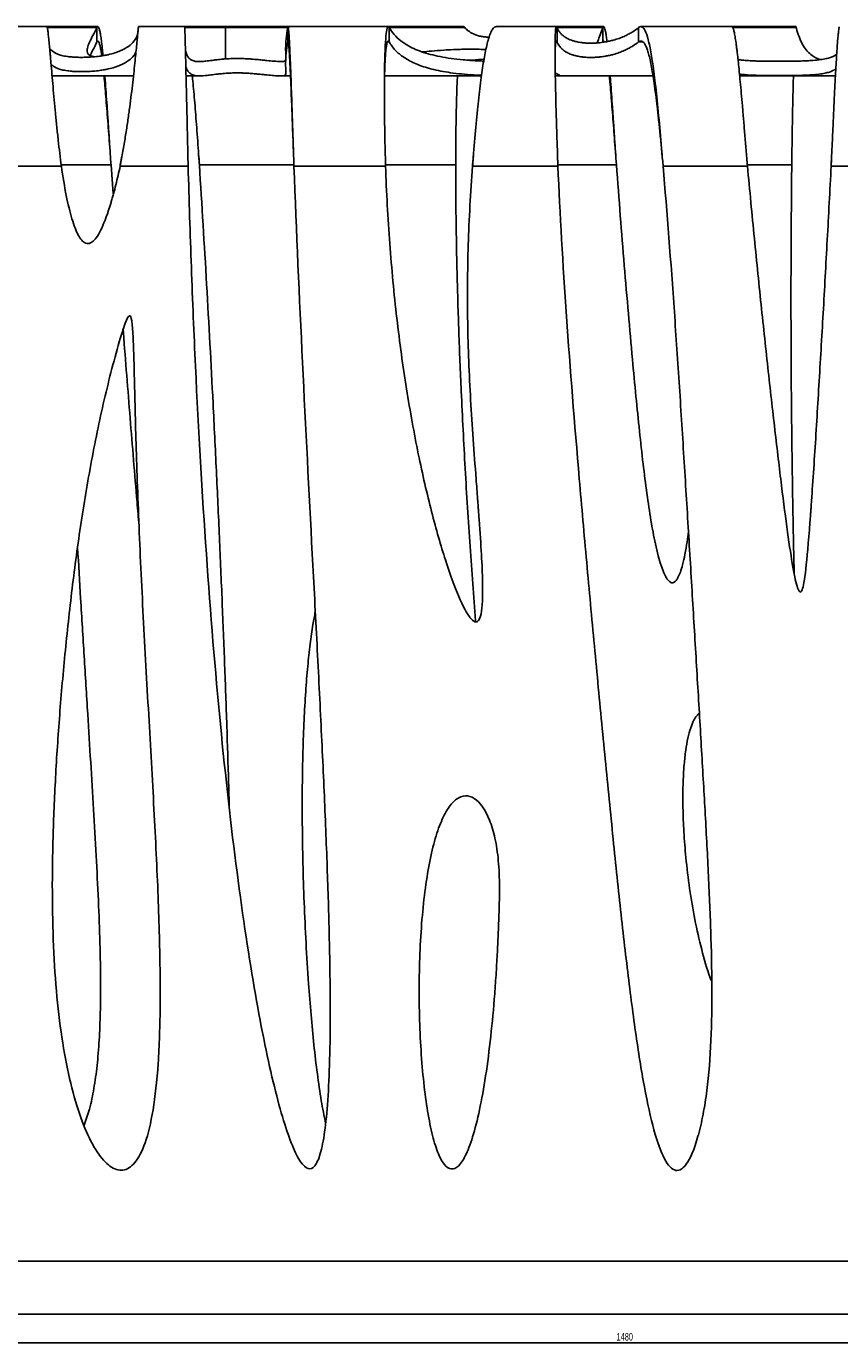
# Model space of a CAD drawing. Header units: millimetres. Extents: x 65 to 2129, y 75 to 1124.
# Tile 12 of 21: x 596 to 879, y 665 to 1124. Entities that reach past the tile are written whole.
import ezdxf

# ---------------------------------------------------------------- set-up
doc = ezdxf.new("R2010")
doc.units = ezdxf.units.MM
doc.layers.add('FORMAT', color=7, linetype='Continuous')
doc.styles.add('SLDTEXTSTYLE0', font='TXT', dxfattribs={"width": 0.605})
doc.dimstyles.new('SLDDIMSTYLE0', dxfattribs={"dimtxt": 2.568319, "dimasz": 2, "dimexe": 0, "dimexo": 0.0625, "dimgap": 0.64208, "dimtad": 1, "dimrnd": 1e-09, "dimzin": 12, "dimdsep": 46, "dimtxsty": 'SLDTEXTSTYLE0', "dimsah": 1, "dimcen": 0.09, "dimadec": 0, "dimazin": 3, "dimtfac": 1, "dimtofl": 0, "dimtmove": 0, "dimatfit": 3, "dimfxl": 0, "dimfrac": 2, "dimtolj": 1, "dimtzin": 12, "dimarcsym": 0})

# ---------------------------------------------------------------- blocks, each defined once
blk = doc.blocks.new('_D')
at = {"layer": 'FORMAT'}
for p, q in [((65.3, 674.82), (65.3, 664.82)), ((1545.3, 674.82), (1545.3, 664.82)), ((65.3, 665.81), (1545.3, 665.81))]:
    blk.add_line(p, q, dxfattribs=at)
for points in [[(65.3, 665.81), (67.3, 664.81), (67.3, 666.81)], [(1545.3, 665.81), (1543.3, 666.81), (1543.3, 664.81)]]:
    blk.add_solid(points, dxfattribs=at)
at = {"layer": 'FORMAT', "insert": (801.38, 669.22), "char_height": 2.646, "attachment_point": 1, "style": 'SLDTEXTSTYLE0'}
blk.add_mtext('1480', dxfattribs=at)

msp = doc.modelspace()

# ---------------------------------------------------------------- linework, layer by layer
at = {"color": 7, "linetype": 'Continuous', "lineweight": 25}
for p, q in [((603.063, 1124.017), (559.816, 1124.017)), ((620.832, 1124.017), (603.063, 1124.017)), ((620.522, 1123.683), (603.215, 1123.683)), ((620.522, 1123.683), (620.522, 1118.72)), ((651.011, 1124.017), (635.004, 1124.017)), ((686.897, 1124.017), (651.04, 1124.017)), ((665.303, 1123.683), (651.061, 1123.683)), ((665.303, 1123.683), (665.303, 1112.79)), ((686.909, 1123.683), (665.303, 1123.683)), ((721.939, 1124.017), (686.897, 1124.017)), ((686.909, 1123.683), (686.909, 1118.72)), ((748.035, 1124.017), (721.939, 1124.017)), ((722.251, 1118.72), (722.251, 1123.683)), ((748.545, 1123.683), (722.251, 1123.683)), ((780.432, 1124.017), (759.413, 1124.017)), ((796.884, 1124.017), (780.432, 1124.017)), ((780.661, 1118.72), (780.661, 1123.683)), ((796.613, 1123.683), (780.661, 1123.683)), ((796.613, 1123.683), (796.613, 1118.72)), ((809.057, 1123.683), (809.057, 1118.72)), ((841.504, 1124.017), (809.834, 1124.017)), ((863.918, 1124.017), (841.504, 1124.017)), ((863.905, 1123.683), (841.809, 1123.683)), ((687.122, 1118.72), (686.909, 1118.72)), ((722.251, 1118.72), (721.659, 1118.72)), ((780.661, 1118.72), (780.259, 1118.72)), ((810.556, 1118.72), (809.057, 1118.72)), ((604.911, 1106.854), (633.232, 1106.854)), ((651.534, 1106.854), (656.203, 1106.854)), ((684.442, 1106.854), (687.888, 1106.854)), ((720.638, 1106.854), (754.337, 1106.854)), ((780.055, 1106.854), (814.067, 1106.854)), ((844.222, 1106.854), (877.556, 1106.854)), ((862.341, 1075.472), (862.392, 1079.6)), ((585.929, 1075.472), (608.126, 1075.472)), ((608.126, 1075.472), (608.126, 1075.866)), ((608.126, 1075.866), (625.425, 1075.866)), ((626.154, 1065.772), (625.425, 1075.866)), ((628.612, 1075.866), (629.234, 1078.888)), ((628.612, 1075.866), (628.612, 1075.472)), ((628.612, 1075.472), (652.261, 1075.472)), ((652.18, 1078.903), (652.261, 1075.866)), ((652.261, 1075.472), (652.261, 1075.866)), ((655.953, 1079.017), (656.173, 1075.472)), ((656.173, 1075.472), (656.173, 1075.866)), ((656.173, 1075.866), (689.075, 1075.866)), ((689.088, 1075.472), (720.966, 1075.472)), ((720.966, 1075.472), (720.966, 1075.866)), ((720.966, 1075.866), (745.379, 1075.866)), ((745.379, 1075.866), (745.379, 1075.472)), ((745.38, 1075.721), (745.393, 1079.017)), ((751.251, 1075.866), (751.534, 1079.019)), ((751.251, 1075.866), (751.251, 1075.472)), ((751.251, 1075.472), (780.963, 1075.472)), ((780.842, 1078.866), (780.963, 1075.866)), ((780.963, 1075.472), (780.963, 1075.866)), ((780.963, 1075.866), (801.336, 1075.866)), ((817.56, 1075.472), (846.935, 1075.472)), ((846.935, 1075.472), (846.935, 1075.866)), ((846.935, 1075.866), (862.341, 1075.866)), ((862.341, 1075.866), (862.341, 1075.472)), ((876.06, 1075.866), (876.22, 1078.888)), ((876.06, 1075.866), (876.06, 1075.472)), ((876.06, 1075.472), (904.227, 1075.472)), ((749.479, 1030.801), (749.479, 1030.407)), ((65.303, 694.238), (1545.303, 694.238)), ((65.303, 675.813), (1545.303, 675.813)), ((90.303, 675.812), (1520.303, 675.812))]:
    msp.add_line(p, q, dxfattribs=at)
for points, knots in [([(603.063, 1124.008), (603.085, 1123.997), (603.135, 1123.973), (603.221, 1123.69), (603.32, 1123.204), (603.427, 1122.514), (603.567, 1121.439), (603.748, 1119.814), (603.941, 1117.848), (604.107, 1116.058), (604.237, 1114.618), (604.373, 1113.082), (604.574, 1110.763), (604.853, 1107.509), (605.23, 1103.167), (605.636, 1098.621), (606.072, 1093.955), (606.538, 1089.246), (607.034, 1084.565), (607.556, 1079.967), (607.938, 1076.955), (608.126, 1075.472)], [0, 0, 0, 0, 0.0350822, 0.076504, 0.1176702, 0.1585813, 0.1992376, 0.2664107, 0.3328793, 0.3658621, 0.3986693, 0.431301, 0.4637574, 0.5375711, 0.6094382, 0.6793623, 0.7473477, 0.8133989, 0.877521, 0.9397193, 1, 1, 1, 1]), ([(634.811, 1122.377), (634.763, 1121.983), (634.614, 1120.751), (633.575, 1118.993), (631.629, 1117.091), (629.223, 1115.766), (626.805, 1114.853), (624.91, 1114.344), (623.086, 1113.976), (621.434, 1113.721), (619.808, 1113.536), (618.18, 1113.416), (617.103, 1113.361), (616.036, 1113.331), (615.198, 1113.322), (614.329, 1113.328), (613.37, 1113.353), (612.264, 1113.41), (611.202, 1113.498), (609.701, 1113.685), (608.123, 1113.975), (606.844, 1114.396), (605.381, 1115.097), (604.63, 1115.776), (604.087, 1116.268)], [0, 0, 0, 0, 0.0594644, 0.1856979, 0.311898, 0.4379846, 0.5008786, 0.563756, 0.5952221, 0.6266728, 0.658147, 0.6699424, 0.6818027, 0.6868896, 0.6920266, 0.6966265, 0.7019872, 0.7113447, 0.7262518, 0.7412332, 0.7872117, 0.833367, 0.87953, 1, 1, 1, 1]), ([(619.607, 1113.537), (619.052, 1113.668), (617.916, 1113.934), (617.426, 1114.404), (617.095, 1115.218), (617.075, 1116.52), (617.852, 1118.516), (619.079, 1120.859), (620.038, 1122.676), (620.51, 1123.658), (620.522, 1123.683)], [0, 0, 0, 0, 0.069325, 0.1418176, 0.2143281, 0.4093705, 0.6045047, 0.7997211, 0.9948754, 1, 1, 1, 1]), ([(622.646, 1113.92), (622.581, 1114.591), (622.416, 1116.293), (622.155, 1118.524), (621.866, 1120.634), (621.584, 1122.229), (621.308, 1123.336), (621.039, 1123.942), (620.777, 1124.105), (620.607, 1123.823), (620.522, 1123.683)], [0, 0, 0, 0, 0.088162, 0.2234873, 0.3571251, 0.4890752, 0.6193378, 0.7479128, 0.8748002, 1, 1, 1, 1]), ([(628.612, 1075.472), (628.931, 1077.189), (629.561, 1080.575), (630.401, 1085.591), (631.148, 1090.397), (631.801, 1094.98), (632.367, 1099.389), (632.876, 1103.646), (633.326, 1107.658), (633.712, 1111.289), (634.04, 1114.499), (634.317, 1117.302), (634.548, 1119.69), (634.733, 1121.611), (634.873, 1123.019), (634.951, 1123.717), (634.989, 1123.987), (635, 1124.002), (635.004, 1124.009)], [0, 0, 0, 0, 0.0702213, 0.1385235, 0.2049217, 0.2694322, 0.3334534, 0.3996618, 0.4676998, 0.5339636, 0.5984065, 0.6638557, 0.7303179, 0.7977997, 0.8663074, 0.935847, 0.9710205, 1, 1, 1, 1]), ([(651.011, 1123.984), (651.015, 1123.992), (651.03, 1124.023), (651.064, 1123.722), (651.112, 1122.917), (651.169, 1121.414), (651.229, 1119.45), (651.285, 1117.348), (651.335, 1115.314), (651.379, 1113.475), (651.437, 1111.013), (651.516, 1107.622), (651.626, 1102.931), (651.744, 1097.84), (651.865, 1092.549), (651.986, 1087.239), (652.119, 1081.477), (652.212, 1077.51), (652.261, 1075.472)], [0, 0, 0, 0, 0.0185078, 0.0687235, 0.1416303, 0.2116688, 0.2788389, 0.3431401, 0.3844236, 0.424431, 0.4631622, 0.5333049, 0.6111736, 0.6967655, 0.766055, 0.8396912, 0.9176732, 1, 1, 1, 1]), ([(686.909, 1123.683), (686.709, 1122.304), (686.309, 1119.545), (686.14, 1116.44), (686.27, 1114.034), (686.26, 1113.125), (686.256, 1112.673)], [0, 0, 0, 0, 0.2504889, 0.5011274, 0.7521765, 1, 1, 1, 1]), ([(689.088, 1075.472), (689.025, 1077.33), (688.899, 1081.018), (688.717, 1086.489), (688.542, 1091.763), (688.375, 1096.775), (688.215, 1101.463), (688.061, 1105.778), (687.916, 1109.68), (687.777, 1113.139), (687.646, 1116.131), (687.521, 1118.644), (687.405, 1120.674), (687.295, 1122.22), (687.192, 1123.3), (687.108, 1123.83), (687.05, 1124.025), (687.024, 1123.999), (687.017, 1123.992)], [0, 0, 0, 0, 0.075108, 0.1490601, 0.2218561, 0.2934961, 0.36398, 0.4333079, 0.5014797, 0.5684955, 0.6343552, 0.6990588, 0.7626064, 0.824998, 0.8862335, 0.9463131, 0.9857327, 1, 1, 1, 1]), ([(722.251, 1123.683), (722.146, 1123.903), (722.05, 1124), (721.958, 1124.016), (721.952, 1124.016), (721.944, 1124.017), (721.941, 1124.017), (721.936, 1124.017), (721.933, 1124.017), (721.918, 1124.016), (721.905, 1124.014), (721.87, 1124.002), (721.846, 1123.988), (721.776, 1123.928), (721.731, 1123.863), (721.511, 1123.419), (721.356, 1122.676), (721.086, 1120.514), (720.972, 1119.093), (720.832, 1116.544), (720.79, 1115.625), (720.736, 1114.154), (720.719, 1113.648), (720.695, 1112.868), (720.688, 1112.604), (720.677, 1112.204), (720.673, 1112.069), (720.668, 1111.866), (720.666, 1111.799), (720.664, 1111.697), (720.663, 1111.663), (720.661, 1111.594), (720.661, 1111.557), (720.611, 1109.504), (720.582, 1107.205), (720.559, 1102.069), (720.566, 1099.231), (720.617, 1093.086), (720.661, 1089.779), (720.785, 1082.827), (720.866, 1079.184), (720.966, 1075.472)], [0, 0, 0, 0, 0.0625, 0.0625, 0.0664062, 0.0664062, 0.0683594, 0.0683594, 0.0703125, 0.0703125, 0.078125, 0.078125, 0.09375, 0.09375, 0.125, 0.125, 0.25, 0.25, 0.375, 0.375, 0.4375, 0.4375, 0.46875, 0.46875, 0.484375, 0.484375, 0.4921875, 0.4921875, 0.4960938, 0.4960938, 0.4980469, 0.4980469, 0.5, 0.5, 0.625, 0.625, 0.75, 0.75, 0.875, 0.875, 1, 1, 1, 1]), ([(755.128, 1112.023), (754.354, 1112.054), (751.759, 1112.159), (747.919, 1112.439), (743.677, 1112.919), (739.888, 1113.55), (736.482, 1114.333), (733.426, 1115.271), (730.705, 1116.368), (728.307, 1117.621), (725.992, 1119.203), (723.853, 1121.164), (722.785, 1122.843), (722.251, 1123.683)], [0, 0, 0, 0, 0.0377413, 0.126531, 0.2153336, 0.3045729, 0.3938149, 0.4839715, 0.5741289, 0.664488, 0.7548475, 0.8773671, 1, 1, 1, 1]), ([(748.035, 1124.004), (748.041, 1124.008), (748.19, 1124.115), (748.371, 1123.895), (748.545, 1123.683)], [0, 0, 0, 0, 0.0407488, 1, 1, 1, 1]), ([(757.032, 1120.389), (756.88, 1120.388), (756.557, 1120.386), (755.976, 1120.41), (755.034, 1120.488), (753.763, 1120.708), (752.51, 1121.059), (751.072, 1121.69), (749.644, 1122.548), (748.911, 1123.305), (748.545, 1123.683)], [0, 0, 0, 0, 0.0143603, 0.0305022, 0.0579083, 0.1281252, 0.2611053, 0.3946919, 0.6972272, 1, 1, 1, 1]), ([(751.251, 1075.472), (751.394, 1077.277), (751.675, 1080.845), (752.119, 1086.116), (752.572, 1091.158), (753.037, 1095.92), (753.512, 1100.355), (753.999, 1104.429), (754.491, 1108.076), (754.993, 1111.33), (755.513, 1114.266), (756.068, 1116.949), (756.667, 1119.342), (757.309, 1121.351), (757.996, 1122.893), (758.64, 1123.714), (759.118, 1124.029), (759.351, 1123.989), (759.413, 1123.978)], [0, 0, 0, 0, 0.0727409, 0.1437509, 0.2130311, 0.2805826, 0.3464068, 0.4105048, 0.4728784, 0.5314233, 0.5902355, 0.6521247, 0.7170913, 0.7851355, 0.8562576, 0.9304575, 0.9816526, 1, 1, 1, 1]), ([(780.661, 1123.683), (780.567, 1123.948), (780.495, 1124.006), (780.443, 1124.016), (780.44, 1124.017), (780.435, 1124.017), (780.434, 1124.017), (780.431, 1124.017), (780.429, 1124.017), (780.42, 1124.016), (780.413, 1124.015), (780.392, 1124.007), (780.379, 1123.997), (780.339, 1123.953), (780.314, 1123.905), (780.194, 1123.567), (780.119, 1122.981), (780.01, 1121.062), (779.976, 1119.729), (779.956, 1117.114), (779.954, 1116.14), (779.96, 1114.524), (779.963, 1113.96), (779.969, 1113.074), (779.972, 1112.772), (779.976, 1112.31), (779.977, 1112.155), (779.98, 1111.919), (779.981, 1111.84), (779.982, 1111.72), (779.982, 1111.681), (779.983, 1111.621), (779.983, 1111.601), (779.983, 1111.571), (779.984, 1111.561), (779.984, 1111.541), (779.984, 1111.528), (780.005, 1109.553), (780.042, 1107.307), (780.144, 1102.25), (780.211, 1099.44), (780.374, 1093.309), (780.471, 1089.988), (780.694, 1082.964), (780.821, 1079.262), (780.963, 1075.472)], [0, 0, 0, 0, 0.0625, 0.0625, 0.0664062, 0.0664062, 0.0683594, 0.0683594, 0.0703125, 0.0703125, 0.078125, 0.078125, 0.09375, 0.09375, 0.125, 0.125, 0.25, 0.25, 0.375, 0.375, 0.4375, 0.4375, 0.46875, 0.46875, 0.484375, 0.484375, 0.4921875, 0.4921875, 0.4960938, 0.4960938, 0.4980469, 0.4980469, 0.4990234, 0.4990234, 0.4995117, 0.4995117, 0.5, 0.5, 0.625, 0.625, 0.75, 0.75, 0.875, 0.875, 1, 1, 1, 1]), ([(809.057, 1123.683), (808.355, 1123.132), (807.601, 1122.601), (806.348, 1121.836), (805.91, 1121.586), (804.981, 1121.097), (804.49, 1120.858), (803.434, 1120.39), (802.87, 1120.162), (801.634, 1119.718), (800.964, 1119.502), (799.812, 1119.189), (799.402, 1119.086), (798.512, 1118.887), (798.032, 1118.789), (797.216, 1118.649), (796.928, 1118.604), (796.301, 1118.515), (795.965, 1118.472), (795.408, 1118.413), (795.214, 1118.393), (794.799, 1118.357), (794.578, 1118.34), (794.228, 1118.317), (794.107, 1118.31), (793.858, 1118.297), (793.729, 1118.29), (793.333, 1118.275), (793.059, 1118.267), (792.627, 1118.262), (792.481, 1118.261), (792.193, 1118.262), (792.051, 1118.264), (791.769, 1118.269), (791.628, 1118.273), (791.358, 1118.283), (791.227, 1118.288), (790.849, 1118.307), (790.611, 1118.322), (790.175, 1118.356), (789.974, 1118.375), (789.596, 1118.414), (789.418, 1118.435), (789.084, 1118.478), (788.928, 1118.5), (788.483, 1118.567), (788.218, 1118.613), (787.728, 1118.708), (787.503, 1118.757), (787.08, 1118.856), (786.883, 1118.906), (786.326, 1119.059), (786, 1119.164), (785.108, 1119.481), (784.625, 1119.698), (783.776, 1120.146), (783.414, 1120.375), (782.77, 1120.846), (782.489, 1121.086), (781.989, 1121.579), (781.77, 1121.83), (781.184, 1122.599), (780.89, 1123.131), (780.661, 1123.683)], [0, 0, 0, 0, 0.125, 0.125, 0.1875, 0.1875, 0.25, 0.25, 0.3125, 0.3125, 0.375, 0.375, 0.40625, 0.40625, 0.4375, 0.4375, 0.453125, 0.453125, 0.46875, 0.46875, 0.4765625, 0.4765625, 0.484375, 0.484375, 0.4882813, 0.4882813, 0.4921875, 0.4921875, 0.5, 0.5, 0.5039063, 0.5039063, 0.5078125, 0.5078125, 0.5117188, 0.5117188, 0.515625, 0.515625, 0.5234375, 0.5234375, 0.53125, 0.53125, 0.5390625, 0.5390625, 0.546875, 0.546875, 0.5625, 0.5625, 0.578125, 0.578125, 0.59375, 0.59375, 0.625, 0.625, 0.6875, 0.6875, 0.75, 0.75, 0.8125, 0.8125, 0.875, 0.875, 1, 1, 1, 1]), ([(794.693, 1118.35), (794.748, 1118.562), (794.966, 1119.402), (795.625, 1121.148), (796.285, 1122.842), (796.613, 1123.683)], [0, 0, 0, 0, 0.1451487, 0.5756213, 1, 1, 1, 1]), ([(798.044, 1118.799), (797.979, 1119.336), (797.823, 1120.618), (797.584, 1122.087), (797.328, 1123.271), (797.081, 1123.923), (796.842, 1124.113), (796.689, 1123.826), (796.613, 1123.683)], [0, 0, 0, 0, 0.1278362, 0.3053097, 0.4812625, 0.655695, 0.8286074, 1, 1, 1, 1]), ([(817.56, 1075.472), (817.217, 1079.597), (816.875, 1083.65), (816.188, 1091.344), (815.844, 1094.984), (815.156, 1101.666), (814.811, 1104.71), (814.121, 1110.111), (813.775, 1112.469), (813.083, 1116.486), (812.737, 1118.146), (812.043, 1120.811), (811.695, 1121.817), (810.999, 1123.255), (810.651, 1123.688), (810.215, 1123.936), (810.127, 1123.971), (809.996, 1124.003), (809.953, 1124.01), (809.887, 1124.016), (809.865, 1124.017), (809.822, 1124.017), (809.801, 1124.017), (809.601, 1124.004), (809.36, 1123.941), (809.057, 1123.683)], [0, 0, 0, 0, 0.125, 0.125, 0.25, 0.25, 0.375, 0.375, 0.5, 0.5, 0.625, 0.625, 0.75, 0.75, 0.875, 0.875, 0.90625, 0.90625, 0.921875, 0.921875, 0.9296875, 0.9296875, 0.9375, 0.9375, 1, 1, 1, 1]), ([(841.504, 1123.994), (841.588, 1123.963), (841.767, 1123.896), (842.055, 1123.149), (842.366, 1121.893), (842.692, 1120.089), (842.975, 1118.151), (843.209, 1116.344), (843.388, 1114.857), (843.571, 1113.245), (843.8, 1111.129), (844.08, 1108.369), (844.421, 1104.81), (844.785, 1100.825), (845.171, 1096.426), (845.579, 1091.636), (846.01, 1086.496), (846.463, 1081.056), (846.776, 1077.355), (846.935, 1075.472)], [0, 0, 0, 0, 0.0587306, 0.1241974, 0.1904346, 0.2574426, 0.3252217, 0.3594141, 0.3937995, 0.4283781, 0.4631499, 0.5212145, 0.5818626, 0.6450943, 0.7109093, 0.7793076, 0.850289, 0.9238532, 1, 1, 1, 1]), ([(863.757, 1123.99), (863.762, 1123.999), (863.81, 1124.086), (863.86, 1123.874), (863.905, 1123.683)], [0, 0, 0, 0, 0.1027055, 1, 1, 1, 1]), ([(872.419, 1112.554), (872.373, 1112.564), (871.619, 1112.731), (870.518, 1113.281), (868.843, 1114.328), (867.342, 1115.856), (865.97, 1117.94), (864.842, 1120.46), (864.21, 1122.487), (863.922, 1123.616), (863.905, 1123.683)], [0, 0, 0, 0, 0.0088772, 0.1431031, 0.2773754, 0.4550391, 0.6327733, 0.810703, 0.9886931, 1, 1, 1, 1]), ([(876.06, 1075.472), (876.154, 1077.462), (876.339, 1081.394), (876.607, 1087.197), (876.863, 1092.72), (877.107, 1097.896), (877.34, 1102.662), (877.56, 1106.976), (877.769, 1110.806), (877.966, 1114.136), (878.152, 1116.959), (878.325, 1119.282), (878.487, 1121.116), (878.636, 1122.486), (878.774, 1123.405), (878.897, 1123.935), (878.97, 1123.978), (879.004, 1123.998)], [0, 0, 0, 0, 0.0804298, 0.1589413, 0.2355345, 0.3102093, 0.3829654, 0.4538029, 0.5227217, 0.5897216, 0.6548026, 0.7179646, 0.7792076, 0.8385317, 0.8959367, 0.9514228, 1, 1, 1, 1]), ([(618.123, 1113.948), (618.284, 1114.276), (618.775, 1115.28), (619.658, 1116.903), (620.298, 1118.249), (620.522, 1118.72)], [0, 0, 0, 0, 0.2404804, 0.7343108, 1, 1, 1, 1]), ([(622.185, 1113.849), (622.175, 1113.928), (622.067, 1114.768), (621.866, 1115.982), (621.584, 1117.435), (621.308, 1118.409), (621.039, 1118.951), (620.777, 1119.095), (620.607, 1118.845), (620.522, 1118.72)], [0, 0, 0, 0, 0.0175173, 0.186607, 0.3535596, 0.5183752, 0.6810538, 0.8415954, 1, 1, 1, 1]), ([(686.909, 1118.72), (686.708, 1117.34), (686.307, 1114.58), (686.148, 1111.456), (686.24, 1109.08), (686.349, 1107.789), (686.09, 1107.16), (685.545, 1106.89), (684.395, 1106.823), (682.486, 1106.947), (680.213, 1107.159), (678.235, 1107.355), (676.639, 1107.51), (675.041, 1107.651), (673.491, 1107.764), (672.071, 1107.845), (670.632, 1107.892), (669.617, 1107.905), (668.841, 1107.905), (667.992, 1107.893), (667.096, 1107.866), (666.235, 1107.826), (665.252, 1107.765), (664.295, 1107.689), (663.055, 1107.57), (661.377, 1107.376), (659.658, 1107.15), (657.571, 1106.899), (655.734, 1106.801), (654.141, 1107.03), (652.989, 1107.594), (652.142, 1108.531), (651.652, 1109.417), (651.488, 1110.102), (651.455, 1110.242)], [0, 0, 0, 0, 0.0854426, 0.1709361, 0.2565691, 0.3422453, 0.384965, 0.4277044, 0.470572, 0.5135526, 0.5444826, 0.560008, 0.5755611, 0.5870231, 0.5947539, 0.6024787, 0.6063648, 0.6082111, 0.6100701, 0.6117563, 0.6146013, 0.6182213, 0.6219415, 0.6289388, 0.6359981, 0.6502956, 0.6782497, 0.7062883, 0.7625967, 0.8183279, 0.8740615, 0.9298946, 0.9857283, 1, 1, 1, 1]), ([(688.974, 1078.867), (688.949, 1079.518), (688.861, 1081.794), (688.717, 1085.659), (688.542, 1090.347), (688.375, 1094.801), (688.215, 1098.969), (688.061, 1102.805), (687.916, 1106.273), (687.777, 1109.347), (687.646, 1112.007), (687.521, 1114.241), (687.405, 1116.046), (687.295, 1117.42), (687.192, 1118.379), (687.108, 1118.851), (687.05, 1119.024), (687.024, 1119.001), (687.017, 1118.995)], [0, 0, 0, 0, 0.031001, 0.1084831, 0.1847535, 0.2598122, 0.3336591, 0.4062943, 0.4777177, 0.5479295, 0.6169295, 0.6847179, 0.7512947, 0.8166598, 0.8808134, 0.9437556, 0.985053, 1, 1, 1, 1]), ([(722.251, 1118.72), (722.185, 1118.822), (722.056, 1119.02), (721.865, 1119.035), (721.656, 1118.809), (721.435, 1118.162), (721.217, 1116.949), (721.031, 1115.285), (720.892, 1113.433), (720.79, 1111.572), (720.717, 1109.827), (720.649, 1107.687), (720.597, 1105.037), (720.568, 1102.457), (720.569, 1100.764), (720.569, 1100.244)], [0, 0, 0, 0, 0.06772332, 0.13200471, 0.19963168, 0.29994794, 0.39895551, 0.4966582, 0.59305998, 0.65662435, 0.71961319, 0.7820278, 0.8695048, 0.95990388, 1, 1, 1, 1]), ([(754.365, 1107.063), (754.271, 1107.066), (752.403, 1107.122), (749.501, 1107.336), (745.412, 1107.717), (741.808, 1108.232), (737.417, 1109.081), (732.705, 1110.458), (728.255, 1112.568), (724.883, 1115.099), (723.107, 1117.227), (722.374, 1118.505), (722.251, 1118.72)], [0, 0, 0, 0, 0.0043492, 0.0858266, 0.1673164, 0.2491944, 0.331075, 0.4963848, 0.662021, 0.8153845, 0.9689658, 1, 1, 1, 1]), ([(733.731, 1115.221), (734.789, 1115.325), (736.988, 1115.541), (740.65, 1115.817), (743.937, 1116.005), (746.461, 1116.102), (748.75, 1116.159), (751.433, 1116.171), (754.066, 1116.119), (755.354, 1116.042), (755.89, 1116.009)], [0, 0, 0, 0, 0.2017451, 0.4196006, 0.5695361, 0.6454321, 0.7211413, 0.823803, 0.9267742, 1, 1, 1, 1]), ([(780.661, 1118.72), (780.619, 1118.81), (780.546, 1118.967), (780.445, 1119.03), (780.363, 1119.001), (780.262, 1118.829), (780.154, 1118.344), (780.058, 1117.298), (779.992, 1115.823), (779.974, 1114.456), (779.965, 1113.783)], [0, 0, 0, 0, 0.101542, 0.1785069, 0.2525891, 0.3309861, 0.4921461, 0.6592025, 0.8321657, 1, 1, 1, 1]), ([(809.057, 1118.72), (808.355, 1118.169), (807.601, 1117.638), (806.348, 1116.873), (805.91, 1116.623), (804.981, 1116.134), (804.49, 1115.895), (803.434, 1115.427), (802.87, 1115.198), (801.634, 1114.754), (800.964, 1114.538), (799.812, 1114.224), (799.402, 1114.122), (798.512, 1113.922), (798.032, 1113.825), (797.216, 1113.684), (796.928, 1113.639), (796.301, 1113.55), (795.965, 1113.507), (795.408, 1113.447), (795.214, 1113.428), (794.799, 1113.392), (794.578, 1113.375), (794.228, 1113.352), (794.107, 1113.344), (793.858, 1113.331), (793.729, 1113.325), (793.333, 1113.309), (793.059, 1113.302), (792.627, 1113.297), (792.481, 1113.296), (792.193, 1113.297), (792.051, 1113.299), (791.769, 1113.304), (791.628, 1113.308), (791.358, 1113.317), (791.227, 1113.323), (790.849, 1113.341), (790.611, 1113.357), (790.175, 1113.391), (789.974, 1113.41), (789.596, 1113.449), (789.418, 1113.47), (789.084, 1113.513), (788.928, 1113.534), (788.483, 1113.602), (788.218, 1113.648), (787.728, 1113.743), (787.503, 1113.792), (787.08, 1113.891), (786.883, 1113.942), (786.326, 1114.095), (786, 1114.199), (785.108, 1114.516), (784.625, 1114.734), (783.776, 1115.182), (783.414, 1115.412), (782.77, 1115.882), (782.489, 1116.123), (781.989, 1116.615), (781.77, 1116.867), (781.184, 1117.636), (780.89, 1118.168), (780.661, 1118.72)], [0, 0, 0, 0, 0.125, 0.125, 0.1875, 0.1875, 0.25, 0.25, 0.3125, 0.3125, 0.375, 0.375, 0.40625, 0.40625, 0.4375, 0.4375, 0.453125, 0.453125, 0.46875, 0.46875, 0.4765625, 0.4765625, 0.484375, 0.484375, 0.4882813, 0.4882813, 0.4921875, 0.4921875, 0.5, 0.5, 0.5039063, 0.5039063, 0.5078125, 0.5078125, 0.5117188, 0.5117188, 0.515625, 0.515625, 0.5234375, 0.5234375, 0.53125, 0.53125, 0.5390625, 0.5390625, 0.546875, 0.546875, 0.5625, 0.5625, 0.578125, 0.578125, 0.59375, 0.59375, 0.625, 0.625, 0.6875, 0.6875, 0.75, 0.75, 0.8125, 0.8125, 0.875, 0.875, 1, 1, 1, 1]), ([(797.17, 1118.655), (797.14, 1118.731), (797.029, 1119.018), (796.842, 1119.086), (796.689, 1118.842), (796.613, 1118.72)], [0, 0, 0, 0, 0.153988, 0.5788651, 1, 1, 1, 1]), ([(817.262, 1079.018), (817.19, 1079.78), (816.952, 1082.308), (816.538, 1086.53), (816.024, 1091.525), (815.508, 1096.18), (814.991, 1100.443), (814.474, 1104.275), (813.956, 1107.655), (813.438, 1110.571), (812.919, 1113.024), (812.399, 1115.024), (811.878, 1116.59), (811.412, 1117.624), (811.004, 1118.277), (810.655, 1118.674), (810.307, 1118.922), (809.95, 1119.031), (809.534, 1119.013), (809.232, 1118.828), (809.057, 1118.72)], [0, 0, 0, 0, 0.0336631, 0.1116456, 0.1875101, 0.2612571, 0.3328871, 0.4024005, 0.469798, 0.5350804, 0.5982483, 0.6593028, 0.718245, 0.7750759, 0.8117982, 0.8475827, 0.8824299, 0.9163404, 0.9515039, 1, 1, 1, 1]), ([(634.118, 1115.304), (633.923, 1114.883), (633.384, 1113.72), (631.599, 1112.136), (629.226, 1110.795), (626.804, 1109.881), (624.91, 1109.371), (623.086, 1109.001), (621.434, 1108.745), (619.808, 1108.559), (618.18, 1108.438), (617.103, 1108.383), (616.036, 1108.353), (615.198, 1108.344), (614.329, 1108.35), (613.37, 1108.375), (612.265, 1108.432), (611.203, 1108.521), (609.701, 1108.708), (608.124, 1109), (606.847, 1109.423), (605.585, 1110.02), (604.966, 1110.573), (604.558, 1110.937)], [0, 0, 0, 0, 0.08373009, 0.23134266, 0.37882256, 0.452388, 0.52593418, 0.5627392, 0.59952634, 0.63634089, 0.65013418, 0.66400327, 0.66995393, 0.67596322, 0.68134442, 0.68761418, 0.69855735, 0.71598865, 0.73350668, 0.78726785, 0.84123579, 0.89521273, 1, 1, 1, 1]), ([(665.303, 1112.79), (665.275, 1112.787), (664.737, 1112.749), (663.87, 1112.672), (662.503, 1112.529), (660.678, 1112.303), (658.838, 1112.054), (657.189, 1111.881), (655.891, 1111.834), (654.652, 1111.929), (653.541, 1112.261), (652.597, 1112.925), (651.91, 1113.936), (651.455, 1114.844), (651.35, 1115.67), (651.32, 1115.899)], [0, 0, 0, 0, 0.00119027, 0.02242014, 0.04383085, 0.08715376, 0.1719603, 0.25699047, 0.3423181, 0.42768293, 0.55810985, 0.68853955, 0.81914721, 0.94975552, 1, 1, 1, 1]), ([(686.254, 1112.649), (686.203, 1112.481), (686.099, 1112.142), (685.551, 1111.889), (684.414, 1111.824), (682.494, 1111.953), (680.159, 1112.177), (678.055, 1112.39), (676.489, 1112.545), (674.948, 1112.679), (673.802, 1112.766), (672.666, 1112.835), (671.647, 1112.885), (670.551, 1112.92), (669.491, 1112.932), (668.724, 1112.93), (667.867, 1112.916), (666.951, 1112.886), (666.058, 1112.841), (665.557, 1112.807), (665.303, 1112.79)], [0, 0, 0, 0, 0.1508806, 0.3029114, 0.455393, 0.6082722, 0.7239282, 0.7820127, 0.8402242, 0.8691349, 0.8981906, 0.9126541, 0.9273134, 0.9419655, 0.9484629, 0.9549973, 0.961003, 0.9718874, 0.9857675, 1, 1, 1, 1]), ([(755.246, 1112.692), (753.986, 1112.586), (752.357, 1112.449), (750.305, 1112.354), (749.842, 1112.332)], [0, 0, 0, 0, 0.7741601, 1, 1, 1, 1]), ([(877.991, 1114.456), (877.907, 1114.373), (877.374, 1113.846), (875.962, 1113.319), (873.974, 1112.777), (871.979, 1112.452), (869.682, 1112.238), (867.33, 1112.104), (865.383, 1112.035), (863.432, 1111.991), (861.726, 1111.966), (859.931, 1111.952), (858.216, 1111.946), (856.595, 1111.948), (854.739, 1111.958), (852.7, 1111.982), (850.769, 1112.023), (848.655, 1112.098), (846.579, 1112.218), (844.818, 1112.387), (844.014, 1112.527), (843.64, 1112.592)], [0, 0, 0, 0, 0.0350128, 0.2226943, 0.3167068, 0.4107348, 0.5045907, 0.5532773, 0.6018684, 0.6264236, 0.6508592, 0.6703634, 0.6835385, 0.6967768, 0.7119595, 0.7366718, 0.771476, 0.8064471, 0.8737272, 0.9412112, 1, 1, 1, 1]), ([(780.038, 1107.767), (780.389, 1107.634), (781.03, 1107.391), (781.536, 1107.166), (781.735, 1106.999), (781.54, 1106.911), (780.918, 1106.871), (780.513, 1106.858), (780.069, 1106.857), (780.055, 1106.857)], [0, 0, 0, 0, 0.2301137, 0.4205836, 0.6112423, 0.8032168, 0.9000189, 0.996739, 1, 1, 1, 1]), ([(877.685, 1109.217), (877.007, 1108.86), (875.983, 1108.321), (873.962, 1107.797), (871.975, 1107.465), (869.676, 1107.25), (867.329, 1107.114), (865.395, 1107.044), (863.462, 1106.999), (861.851, 1106.975), (860.122, 1106.96), (858.391, 1106.952), (856.575, 1106.954), (854.654, 1106.965), (852.576, 1106.991), (850.605, 1107.036), (848.433, 1107.118), (846.32, 1107.252), (844.848, 1107.395), (844.28, 1107.499), (844.158, 1107.522)], [0, 0, 0, 0, 0.1971641, 0.29774644, 0.39834518, 0.49875916, 0.55053126, 0.60220379, 0.62830426, 0.65428358, 0.671515, 0.68891719, 0.70458389, 0.7210498, 0.74818013, 0.78709563, 0.82619946, 0.90254069, 0.97911105, 1, 1, 1, 1]), ([(625.425, 1075.866), (625.306, 1077.477), (625.068, 1080.681), (624.717, 1085.448), (624.373, 1090.067), (624.035, 1094.481), (623.705, 1098.644), (623.381, 1102.473), (623.138, 1105.218), (623.004, 1106.557), (622.974, 1106.854)], [0, 0, 0, 0, 0.1422348, 0.2828737, 0.4219166, 0.5593636, 0.6952145, 0.8294696, 0.9621286, 1, 1, 1, 1]), ([(625.192, 1079.017), (625.15, 1079.647), (624.991, 1082.069), (624.717, 1086.252), (624.373, 1091.447), (624.035, 1096.42), (623.705, 1101.077), (623.448, 1104.571), (623.302, 1106.369), (623.262, 1106.854)], [0, 0, 0, 0, 0.0629123, 0.2417808, 0.4186211, 0.5934333, 0.7662173, 0.9369731, 1, 1, 1, 1]), ([(653.677, 1106.854), (653.714, 1106.519), (653.869, 1105.141), (654.137, 1102.354), (654.481, 1098.525), (654.823, 1094.372), (655.163, 1089.975), (655.502, 1085.38), (655.84, 1080.645), (656.062, 1077.465), (656.173, 1075.866)], [0, 0, 0, 0, 0.0425988, 0.1750746, 0.3089821, 0.4443215, 0.5810928, 0.7192963, 0.858932, 1, 1, 1, 1]), ([(745.379, 1075.866), (745.385, 1077.657), (745.397, 1081.196), (745.444, 1086.418), (745.514, 1091.387), (745.606, 1096.043), (745.723, 1100.314), (745.85, 1103.946), (745.952, 1105.974), (745.996, 1106.854)], [0, 0, 0, 0, 0.1580188, 0.3123486, 0.4629924, 0.6099534, 0.7532351, 0.8928415, 1, 1, 1, 1]), ([(801.336, 1075.866), (801.215, 1077.433), (800.975, 1080.555), (800.623, 1085.21), (800.28, 1089.742), (799.945, 1094.096), (799.619, 1098.224), (799.303, 1102.052), (799.053, 1104.944), (798.911, 1106.423), (798.87, 1106.854)], [0, 0, 0, 0, 0.1383584, 0.2756288, 0.4118115, 0.5469066, 0.6809143, 0.8138349, 0.9456686, 1, 1, 1, 1]), ([(801.094, 1079.017), (801.054, 1079.598), (800.895, 1081.927), (800.623, 1085.984), (800.28, 1091.082), (799.945, 1095.985), (799.62, 1100.609), (799.355, 1104.256), (799.201, 1106.212), (799.151, 1106.854)], [0, 0, 0, 0, 0.0579971, 0.2326061, 0.4058348, 0.5776836, 0.7481526, 0.9172421, 1, 1, 1, 1]), ([(862.341, 1075.866), (862.362, 1077.36), (862.403, 1080.345), (862.47, 1084.813), (862.541, 1089.199), (862.618, 1093.45), (862.699, 1097.52), (862.785, 1101.339), (862.864, 1104.481), (862.916, 1106.196), (862.936, 1106.854)], [0, 0, 0, 0, 0.1318793, 0.2635444, 0.3949956, 0.526233, 0.6572567, 0.788067, 0.9186639, 1, 1, 1, 1]), ([(628.612, 1075.472), (628.139, 1073.253), (627.635, 1071.075), (626.83, 1067.881), (626.554, 1066.828), (626.127, 1065.268), (625.984, 1064.754), (625.7, 1063.759), (625.559, 1063.274), (624.294, 1059.029), (623.215, 1056.079), (621.144, 1051.646), (620.153, 1050.162), (618.255, 1048.49), (617.35, 1048.301), (615.623, 1049.052), (614.802, 1049.993), (613.244, 1052.848), (612.507, 1054.763), (611.115, 1059.42), (610.461, 1062.162), (609.233, 1068.334), (608.659, 1071.764), (608.126, 1075.472)], [0, 0, 0, 0, 0.0625, 0.0625, 0.09375, 0.09375, 0.109375, 0.109375, 0.125, 0.125, 0.25, 0.25, 0.375, 0.375, 0.5, 0.5, 0.625, 0.625, 0.75, 0.75, 0.875, 0.875, 1, 1, 1, 1]), ([(689.088, 1075.472), (689.945, 1052.694), (690.969, 1029.708), (693.166, 984.366), (694.336, 962.014), (696.029, 929.747), (696.583, 919.202), (697.641, 898.654), (698.145, 888.652), (699.078, 869.305), (699.506, 859.96), (700.264, 842.033), (700.593, 833.45), (701.133, 817.14), (701.344, 809.413), (701.631, 794.891), (701.708, 788.098), (701.719, 775.51), (701.652, 769.716), (701.37, 759.179), (701.155, 754.436), (700.575, 746.038), (700.21, 742.383), (699.337, 736.182), (698.828, 733.638), (697.675, 729.669), (697.031, 728.245), (695.62, 726.514), (694.853, 726.208), (693.213, 726.699), (692.34, 727.497), (690.505, 730.174), (689.544, 732.053), (686.56, 739.263), (684.435, 746.17), (680.086, 763.855), (677.862, 774.632), (673.483, 799.651), (671.327, 813.894), (667.223, 845.406), (665.274, 862.675), (661.686, 899.771), (660.047, 919.599), (657.144, 961.306), (655.879, 983.187), (654.289, 1017.105), (653.81, 1028.594), (652.956, 1051.849), (652.582, 1063.615), (652.261, 1075.472)], [0, 0, 0, 0, 0.0625, 0.0625, 0.125, 0.125, 0.15625, 0.15625, 0.1875, 0.1875, 0.21875, 0.21875, 0.25, 0.25, 0.28125, 0.28125, 0.3125, 0.3125, 0.34375, 0.34375, 0.375, 0.375, 0.40625, 0.40625, 0.4375, 0.4375, 0.46875, 0.46875, 0.5, 0.5, 0.53125, 0.53125, 0.5625, 0.5625, 0.625, 0.625, 0.6875, 0.6875, 0.75, 0.75, 0.8125, 0.8125, 0.875, 0.875, 0.9375, 0.9375, 0.96875, 0.96875, 1, 1, 1, 1]), ([(656.173, 1075.866), (657.037, 1061.987), (658.758, 1034.329), (660.648, 998.81), (662.091, 969.473), (663.148, 946.407), (664.107, 923.892), (664.967, 902.04), (665.711, 881.083), (666.251, 864.563), (666.507, 855.08), (666.584, 852.221)], [0, 0, 0, 0, 0.1863203, 0.3713096, 0.4765753, 0.5798747, 0.6806956, 0.7785336, 0.8728865, 0.9616745, 1, 1, 1, 1]), ([(751.251, 1075.472), (750.548, 1066.245), (750.042, 1057.111), (749.472, 1038.988), (749.408, 1030), (749.631, 1016.541), (749.757, 1012.058), (750.105, 1003.076), (750.326, 998.576), (750.844, 989.532), (751.141, 984.987), (751.786, 975.819), (752.135, 971.194), (752.668, 964.167), (752.848, 961.809), (753.072, 958.839), (753.117, 958.244), (753.206, 957.052), (753.25, 956.452), (753.383, 954.664), (753.468, 953.504), (753.875, 947.855), (754.144, 943.828), (754.543, 936.69), (754.674, 933.578), (754.789, 928.201), (754.773, 925.936), (754.504, 920.311), (754.028, 918.119), (752.565, 916.338), (751.579, 916.75), (749.237, 919.711), (747.883, 922.261), (744.964, 929.092), (743.399, 933.372), (740.209, 943.311), (738.584, 948.971), (735.402, 961.374), (733.846, 968.118), (730.907, 982.444), (729.524, 990.026), (727.009, 1005.828), (725.877, 1014.047), (723.917, 1030.954), (723.09, 1039.642), (721.771, 1057.344), (721.28, 1066.358), (720.966, 1075.472)], [0, 0, 0, 0, 0.0625, 0.0625, 0.125, 0.125, 0.15625, 0.15625, 0.1875, 0.1875, 0.21875, 0.21875, 0.25, 0.25, 0.265625, 0.265625, 0.2695313, 0.2695313, 0.2734375, 0.2734375, 0.28125, 0.28125, 0.3125, 0.3125, 0.34375, 0.34375, 0.375, 0.375, 0.4375, 0.4375, 0.5, 0.5, 0.5625, 0.5625, 0.625, 0.625, 0.6875, 0.6875, 0.75, 0.75, 0.8125, 0.8125, 0.875, 0.875, 0.9375, 0.9375, 1, 1, 1, 1]), ([(752.265, 917.174), (751.619, 925.777), (750.295, 943.425), (748.648, 970.053), (747.364, 994.984), (746.446, 1017.581), (745.84, 1037.682), (745.453, 1057.048), (745.403, 1069.695), (745.379, 1075.866)], [0, 0, 0, 0, 0.16290214, 0.33417178, 0.50373769, 0.63426489, 0.76120338, 0.88346699, 1, 1, 1, 1]), ([(817.56, 1075.472), (818.971, 1059.195), (820.27, 1042.1), (822.094, 1016.072), (822.681, 1007.331), (823.821, 989.85), (824.375, 981.109), (825.456, 963.742), (825.984, 955.116), (827.018, 938.071), (827.525, 929.652), (828.519, 913.093), (829.007, 904.953), (829.961, 888.994), (830.427, 881.175), (831.327, 865.879), (831.761, 858.401), (832.577, 843.784), (832.958, 836.644), (833.632, 822.686), (833.924, 815.868), (834.364, 802.538), (834.511, 796.025), (834.573, 783.308), (834.488, 777.104), (833.958, 765.053), (833.513, 759.206), (832.436, 750.8), (832.009, 748.06), (831.242, 744.063), (830.965, 742.75), (830.591, 741.134), (830.514, 740.812), (830.359, 740.172), (830.279, 739.852), (830.04, 738.913), (829.879, 738.31), (828.418, 733.085), (827.03, 729.875), (824.248, 726.057), (822.853, 725.446), (820.142, 726.508), (818.826, 728.181), (816.306, 733.477), (815.102, 737.101), (812.801, 745.976), (811.704, 751.227), (809.595, 763.051), (808.583, 769.624), (806.613, 783.815), (805.656, 791.433), (803.771, 807.467), (802.842, 815.883), (800.993, 833.298), (800.073, 842.298), (798.234, 860.693), (797.314, 870.089), (795.48, 889.117), (794.564, 898.749), (792.75, 918.109), (791.851, 927.836), (790.093, 947.262), (789.233, 956.961), (786.751, 985.845), (785.229, 1004.816), (782.677, 1041.373), (781.65, 1058.96), (780.963, 1075.472)], [0, 0, 0, 0, 0.0625, 0.0625, 0.09375, 0.09375, 0.125, 0.125, 0.15625, 0.15625, 0.1875, 0.1875, 0.21875, 0.21875, 0.25, 0.25, 0.28125, 0.28125, 0.3125, 0.3125, 0.34375, 0.34375, 0.375, 0.375, 0.40625, 0.40625, 0.4375, 0.4375, 0.453125, 0.453125, 0.4609375, 0.4609375, 0.4628906, 0.4628906, 0.4648438, 0.4648438, 0.46875, 0.46875, 0.5, 0.5, 0.53125, 0.53125, 0.5625, 0.5625, 0.59375, 0.59375, 0.625, 0.625, 0.65625, 0.65625, 0.6875, 0.6875, 0.71875, 0.71875, 0.75, 0.75, 0.78125, 0.78125, 0.8125, 0.8125, 0.84375, 0.84375, 0.875, 0.875, 0.9375, 0.9375, 1, 1, 1, 1]), ([(826.399, 948.239), (826.244, 947.041), (825.899, 944.374), (825.234, 940.499), (824.465, 936.969), (823.672, 934.261), (822.92, 932.411), (822.178, 931.208), (821.533, 930.597), (820.961, 930.392), (820.508, 930.406), (819.959, 930.632), (819.335, 931.194), (818.553, 932.305), (817.688, 934.093), (816.749, 936.681), (815.786, 940.033), (814.562, 945.237), (813.232, 952.455), (811.856, 961.761), (810.561, 972.114), (809.313, 983.405), (808.091, 995.526), (806.802, 1009.203), (805.452, 1024.4), (804.047, 1041.064), (802.659, 1058.298), (801.78, 1069.964), (801.336, 1075.866)], [0, 0, 0, 0, 0.0216602, 0.0482436, 0.0705162, 0.0864277, 0.0988311, 0.1061822, 0.1116897, 0.1143099, 0.1168443, 0.1196129, 0.1247616, 0.1316081, 0.1438979, 0.1602264, 0.1809546, 0.2064198, 0.2561126, 0.312571, 0.3751742, 0.4433057, 0.5163645, 0.593764, 0.6897768, 0.7900958, 0.8938062, 1, 1, 1, 1]), ([(817.264, 1079.017), (817.264, 1079.017), (817.264, 1079.017), (817.264, 1079.017), (817.264, 1079.017)], [0, 0, 0, 0, 0.0444961, 1, 1, 1, 1]), ([(876.06, 1075.472), (875.625, 1066.929), (875.17, 1058.357), (874.237, 1041.247), (873.759, 1032.708), (872.793, 1015.763), (872.304, 1007.357), (871.313, 990.79), (870.812, 982.629), (870.039, 970.666), (869.777, 966.724), (869.375, 960.896), (869.24, 958.967), (869.068, 956.574), (869.034, 956.097), (868.965, 955.144), (868.93, 954.666), (868.826, 953.254), (868.759, 952.341), (868.159, 944.372), (867.695, 939.043), (866.806, 931.365), (866.379, 929.016), (865.497, 926.818), (865.041, 926.97), (864.06, 929.352), (863.536, 931.582), (862.402, 937.743), (861.793, 941.675), (860.49, 950.908), (859.796, 956.209), (858.336, 967.889), (857.57, 974.268), (855.987, 987.845), (855.17, 995.044), (853.511, 1010.036), (852.67, 1017.829), (850.99, 1033.812), (850.152, 1042.003), (848.511, 1058.607), (847.707, 1067.022), (846.935, 1075.472)], [0, 0, 0, 0, 0.0625, 0.0625, 0.125, 0.125, 0.1875, 0.1875, 0.25, 0.25, 0.28125, 0.28125, 0.296875, 0.296875, 0.3007812, 0.3007812, 0.3046875, 0.3046875, 0.3125, 0.3125, 0.375, 0.375, 0.4375, 0.4375, 0.5, 0.5, 0.5625, 0.5625, 0.625, 0.625, 0.6875, 0.6875, 0.75, 0.75, 0.8125, 0.8125, 0.875, 0.875, 0.9375, 0.9375, 1, 1, 1, 1]), ([(863.219, 933.814), (863.138, 937.002), (862.846, 948.572), (862.506, 968.805), (862.195, 994.736), (862.062, 1021.343), (862.086, 1048.463), (862.256, 1066.694), (862.341, 1075.866)], [0, 0, 0, 0, 0.06734373, 0.24441819, 0.42731484, 0.61498734, 0.80629483, 1, 1, 1, 1]), ([(627.931, 1012.992), (628.932, 1016.512), (629.709, 1019.043), (630.953, 1022.411), (631.419, 1023.247), (632.151, 1023.474), (632.416, 1022.865), (632.829, 1020.429), (632.976, 1018.602), (633.217, 1013.936), (633.311, 1011.097), (633.488, 1004.59), (633.573, 1000.923), (633.763, 992.926), (633.869, 988.596), (634.119, 979.424), (634.264, 974.582), (634.6, 964.516), (634.791, 959.294), (635.22, 948.588), (635.458, 943.104), (635.972, 931.981), (636.249, 926.342), (636.832, 915.002), (637.138, 909.301), (637.765, 897.918), (638.085, 892.237), (638.726, 880.967), (639.046, 875.377), (639.669, 864.352), (639.972, 858.917), (640.546, 848.253), (640.817, 843.025), (641.559, 827.72), (641.958, 818.025), (642.469, 799.928), (642.582, 791.525), (642.462, 776.182), (642.23, 769.242), (641.405, 756.912), (640.812, 751.523), (639.288, 742.311), (638.358, 738.488), (636.219, 732.371), (635.01, 730.077), (632.394, 726.935), (630.988, 726.087), (628.074, 725.726), (626.566, 726.212), (623.548, 728.387), (622.039, 730.076), (619.109, 734.515), (617.689, 737.266), (615.016, 743.688), (613.764, 747.359), (611.484, 755.49), (610.456, 759.949), (608.661, 769.535), (607.893, 774.661), (606.629, 785.476), (606.132, 791.165), (605.405, 803.018), (605.174, 809.183), (604.956, 821.916), (604.969, 828.484), (605.214, 841.966), (605.445, 848.879), (606.101, 862.997), (606.525, 870.201), (607.552, 884.848), (608.155, 892.29), (609.541, 907.346), (610.325, 914.961), (612.092, 930.283), (613.076, 937.99), (615.283, 953.39), (616.506, 961.084), (619.239, 976.33), (620.749, 983.882), (624.094, 998.694), (625.931, 1005.954), (627.931, 1012.992)], [0, 0, 0, 0, 0.015625, 0.015625, 0.03125, 0.03125, 0.046875, 0.046875, 0.0625, 0.0625, 0.078125, 0.078125, 0.09375, 0.09375, 0.109375, 0.109375, 0.125, 0.125, 0.140625, 0.140625, 0.15625, 0.15625, 0.171875, 0.171875, 0.1875, 0.1875, 0.203125, 0.203125, 0.21875, 0.21875, 0.234375, 0.234375, 0.25, 0.25, 0.28125, 0.28125, 0.3125, 0.3125, 0.34375, 0.34375, 0.375, 0.375, 0.40625, 0.40625, 0.4375, 0.4375, 0.46875, 0.46875, 0.5, 0.5, 0.53125, 0.53125, 0.5625, 0.5625, 0.59375, 0.59375, 0.625, 0.625, 0.65625, 0.65625, 0.6875, 0.6875, 0.71875, 0.71875, 0.75, 0.75, 0.78125, 0.78125, 0.8125, 0.8125, 0.84375, 0.84375, 0.875, 0.875, 0.90625, 0.90625, 0.9375, 0.9375, 0.96875, 0.96875, 1, 1, 1, 1]), ([(635.165, 950.337), (634.932, 953.056), (633.862, 965.52), (632.057, 987.9), (630.453, 1007.976), (629.675, 1018.305), (629.643, 1018.72)], [0, 0, 0, 0, 0.1193342, 0.5470259, 0.9818159, 1, 1, 1, 1]), ([(613.776, 942.746), (614.134, 936.787), (614.894, 924.158), (616.066, 904.812), (617.236, 885.851), (618.339, 868.062), (619.337, 851.623), (620.254, 835.573), (621.028, 820.069), (621.584, 805.269), (621.824, 792.222), (621.736, 780.926), (621.363, 771.349), (620.664, 762.528), (619.561, 754.54), (618.168, 747.589), (616.738, 743.443), (616.098, 741.587)], [0, 0, 0, 0, 0.0886837, 0.1879416, 0.2879296, 0.3708946, 0.4527111, 0.5325853, 0.6097154, 0.6833078, 0.7525967, 0.8035522, 0.8510966, 0.8949601, 0.9349297, 0.9708688, 1, 1, 1, 1]), ([(700.092, 742.183), (699.573, 744.807), (698.443, 750.52), (697.166, 759.637), (695.991, 769.625), (694.994, 780.101), (694.061, 791.964), (693.252, 804.999), (692.609, 818.972), (692.179, 832.826), (691.963, 846.33), (691.963, 859.3), (692.168, 871.295), (692.56, 882.252), (693.12, 892.146), (693.826, 900.978), (694.675, 908.77), (695.535, 915.128), (696.235, 918.87), (696.516, 920.37)], [0, 0, 0, 0, 0.04485831, 0.09764536, 0.15432496, 0.21353815, 0.27412055, 0.35390332, 0.43256545, 0.50872288, 0.58637376, 0.65907322, 0.72624669, 0.78757852, 0.84295802, 0.89243237, 0.9361659, 0.97440516, 1, 1, 1, 1]), ([(834.514, 791.533), (834.331, 791.986), (832.866, 795.617), (830.912, 802.856), (828.501, 813.202), (826.718, 823.903), (825.491, 834.088), (824.756, 843.515), (824.423, 851.962), (824.445, 859.812), (824.791, 866.464), (825.381, 871.893), (826.115, 876.125), (827.026, 879.642), (828.071, 882.219), (829.097, 883.97), (829.875, 884.645), (830.201, 884.929)], [0, 0, 0, 0, 0.0153195, 0.1227688, 0.2344766, 0.3487389, 0.4628745, 0.5563058, 0.6453605, 0.7280538, 0.8025431, 0.8542669, 0.8993102, 0.9372402, 0.9679132, 0.9865368, 1, 1, 1, 1]), ([(760.395, 813.423), (760.322, 811.423), (760.238, 809.287), (760.039, 804.825), (759.925, 802.499), (759.664, 797.731), (759.517, 795.289), (759.187, 790.356), (759.004, 787.864), (758.402, 780.399), (757.927, 775.439), (756.84, 765.925), (756.227, 761.37), (754.886, 752.927), (754.157, 749.039), (752.615, 742.108), (751.801, 739.064), (750.122, 733.922), (749.258, 731.824), (747.513, 728.615), (746.634, 727.505), (744.893, 726.264), (744.031, 726.133), (742.358, 726.805), (741.545, 727.607), (739.994, 730.066), (739.256, 731.722), (737.876, 735.787), (737.234, 738.195), (736.062, 743.642), (735.532, 746.681), (734.599, 753.254), (734.195, 756.789), (733.189, 767.922), (732.792, 776.05), (732.6, 792.524), (732.806, 800.866), (733.585, 812.677), (733.923, 816.498), (734.754, 823.777), (735.247, 827.236), (736.383, 833.677), (737.026, 836.66), (738.449, 842.054), (739.229, 844.466), (740.907, 848.647), (741.806, 850.416), (743.69, 853.267), (744.677, 854.348), (746.698, 855.808), (747.732, 856.185), (749.798, 856.247), (750.828, 855.932), (753.824, 854.004), (755.69, 851.405), (757.901, 845.89), (758.539, 843.783), (759.57, 839.081), (759.962, 836.486), (760.482, 830.817), (760.609, 827.743), (760.631, 822.719), (760.611, 820.975), (760.529, 817.326), (760.467, 815.422), (760.395, 813.423)], [0, 0, 0, 0, 0.015625, 0.015625, 0.03125, 0.03125, 0.046875, 0.046875, 0.0625, 0.0625, 0.09375, 0.09375, 0.125, 0.125, 0.15625, 0.15625, 0.1875, 0.1875, 0.21875, 0.21875, 0.25, 0.25, 0.28125, 0.28125, 0.3125, 0.3125, 0.34375, 0.34375, 0.375, 0.375, 0.40625, 0.40625, 0.4375, 0.4375, 0.5, 0.5, 0.5625, 0.5625, 0.59375, 0.59375, 0.625, 0.625, 0.65625, 0.65625, 0.6875, 0.6875, 0.71875, 0.71875, 0.75, 0.75, 0.78125, 0.78125, 0.8125, 0.8125, 0.875, 0.875, 0.90625, 0.90625, 0.9375, 0.9375, 0.96875, 0.96875, 0.984375, 0.984375, 1, 1, 1, 1])]:
    msp.add_open_spline(points, degree=3, knots=knots, dxfattribs=at)

# ---------------------------------------------------------------- dimensions: what is measured, and where the dimension line sits
at = {"layer": 'FORMAT'}
dim = msp.add_linear_dim(base=(1545.303, 665.812), p1=(65.303, 675.813), p2=(1545.303, 675.813), dimstyle='SLDDIMSTYLE0', dxfattribs=at)
dim.commit()
dim.dimension.update_dxf_attribs({"geometry": '_D', "text_midpoint": (805.303, 665.812), "dimtype": 160})

doc.saveas('drawing.dxf')
